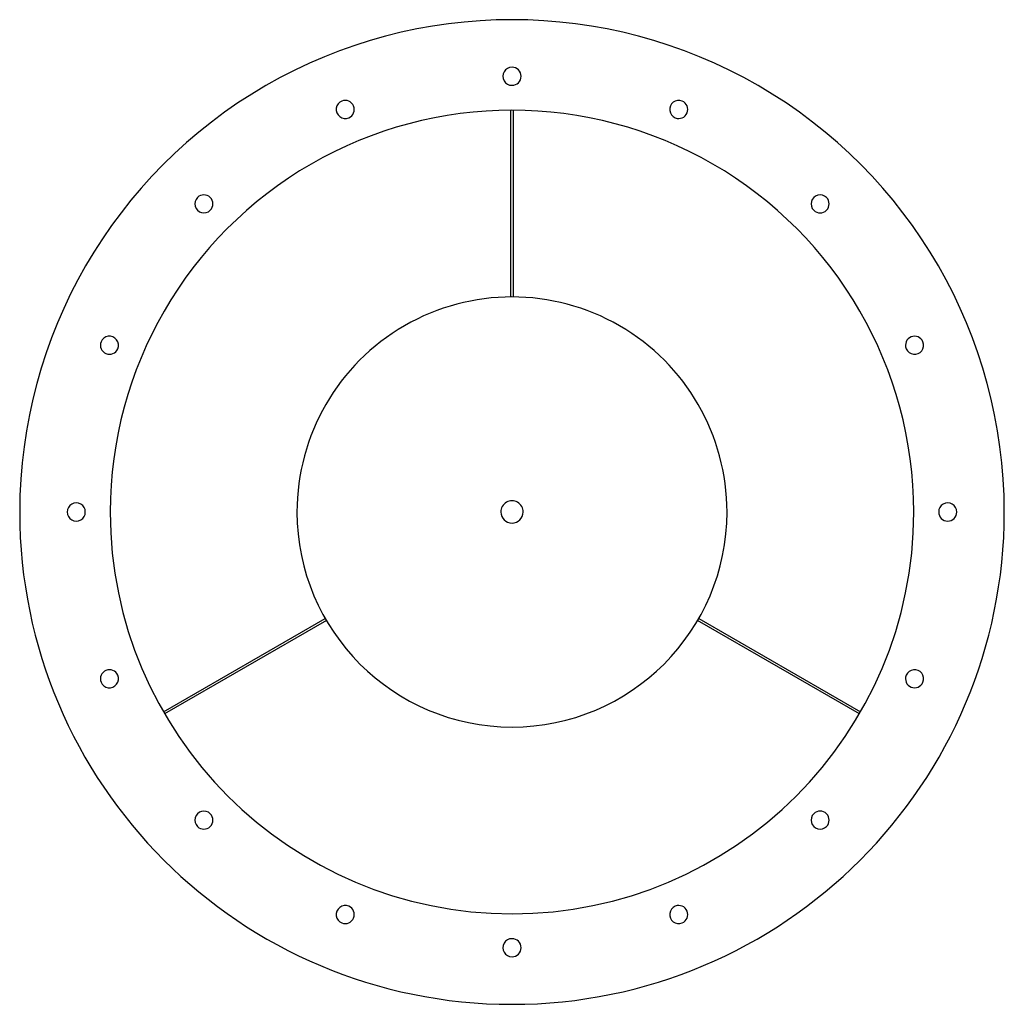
# Model space of a CAD drawing. Header units: millimetres. Extents: x -435 to 435, y -435 to 435.
import ezdxf

# ---------------------------------------------------------------- set-up
doc = ezdxf.new("R2010")
doc.units = ezdxf.units.MM
doc.layers.add('HIDDEN', color=7, linetype='Continuous')
doc.layers.add('THICK', color=7, linetype='Continuous')

msp = doc.modelspace()

# ---------------------------------------------------------------- linework, layer by layer
at = {"layer": 'HIDDEN'}
for p, q in [((-1, 355), (-1, 355)), ((1, 355), (1, 355)), ((-1, 190), (-1, 190)), ((1, 190), (1, 190)), ((-165.04, -94.13), (-165.04, -94.13)), ((165.04, -94.13), (165.04, -94.13)), ((-164.04, -95.86), (-164.04, -95.86)), ((164.04, -95.86), (164.04, -95.86)), ((-307.94, -176.63), (-307.94, -176.63)), ((-306.94, -178.37), (-306.94, -178.37)), ((306.94, -178.37), (306.94, -178.37)), ((307.94, -176.63), (307.94, -176.63))]:
    msp.add_line(p, q, dxfattribs=at)
for start, end in [(0, 180.00002), (180.00002, 0)]:
    msp.add_arc((0, 0), 9.9, start, end, dxfattribs=at)
at = {"layer": 'THICK'}
for p, q in [((-1, 190), (-1, 355)), ((1, 355), (1, 190)), ((-307.94, -176.63), (-165.04, -94.13)), ((165.04, -94.13), (307.94, -176.63)), ((-164.04, -95.86), (-306.94, -178.37)), ((306.94, -178.37), (164.04, -95.86))]:
    msp.add_line(p, q, dxfattribs=at)
for centre, radius, start, end in [((0, 0), 435, 0, 180.00002), ((0, 385), 8, 89.99998, 270.00002), ((0, 385), 8, 270.00002, 89.99998), ((-147.33, 355.69), 8, 112.49998, 292.50001), ((-147.33, 355.69), 8, 292.50001, 112.49998), ((147.33, 355.69), 8, 67.49999, 247.50002), ((147.33, 355.69), 8, 247.50002, 67.49999), ((0, 0), 355, 0, 180.00002), ((-272.24, 272.24), 8, 315.00001, 134.99997), ((272.24, 272.24), 8, 44.99999, 225.00003), ((-272.24, 272.24), 8, 134.99997, 315.00001), ((272.24, 272.24), 8, 225.00003, 44.99999), ((0, 0), 190, 0, 180.00002), ((-355.69, 147.33), 8, 157.50002, 337.5), ((-355.69, 147.33), 8, 337.5, 157.50002), ((355.69, 147.33), 8, 22.5, 202.49998), ((355.69, 147.33), 8, 202.49998, 22.5), ((0, 0), 435, 180.00002, 0), ((-385, 0), 8, 0, 180.00002), ((-385, 0), 8, 179.99998, 0), ((0, 0), 355, 180.00002, 0), ((0, 0), 190, 180.00002, 0), ((385, 0), 8, 0, 180.00002), ((385, 0), 8, 180.00002, 0), ((-355.69, -147.33), 8, 22.5, 202.49998), ((-355.69, -147.33), 8, 202.49998, 22.5), ((355.69, -147.33), 8, 157.50002, 337.5), ((355.69, -147.33), 8, 337.5, 157.50002), ((-272.24, -272.24), 8, 44.99999, 225.00003), ((-272.24, -272.24), 8, 225.00003, 44.99999), ((272.24, -272.24), 8, 134.99997, 315.00001), ((272.24, -272.24), 8, 315.00001, 134.99997), ((-147.33, -355.69), 8, 67.49999, 247.50002), ((147.33, -355.69), 8, 292.50001, 112.49998), ((-147.33, -355.69), 8, 247.50002, 67.49999), ((147.33, -355.69), 8, 112.49998, 292.50001), ((0, -385), 8, 89.99998, 270.00002), ((0, -385), 8, 270.00002, 89.99998)]:
    msp.add_arc(centre, radius, start, end, dxfattribs=at)

doc.saveas('drawing.dxf')
